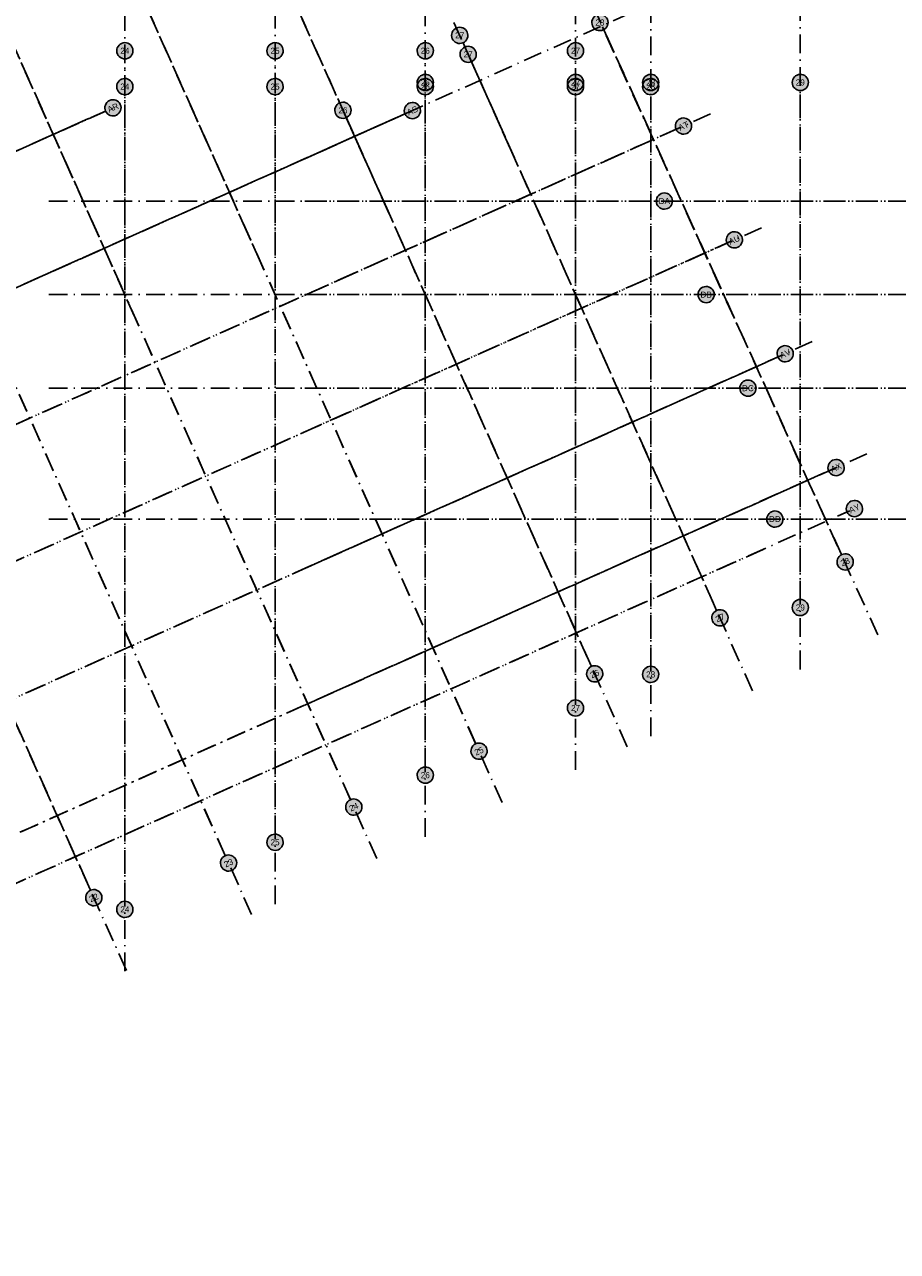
# Model space of a CAD drawing. Header units: millimetres. Extents: x 16159277 to 16906968, y 17874136 to 18424984.
# Tile 10 of 12: x 16569206 to 16639214, y 18059683 to 18158065. Entities that reach past the tile are written whole.
import ezdxf
from ezdxf.enums import TextEntityAlignment as Align

# ---------------------------------------------------------------- set-up
doc = ezdxf.new("R2010")
doc.units = ezdxf.units.MM
doc.header["$LTSCALE"] = 100
doc.linetypes.add('B_GRIDLINE', pattern=[41, 15, -5, 1, -5, 15])
for name, color, linetype in [('S-GRID-2000', 232, 'B_GRIDLINE'), ('S-GRID-300-R', 232, 'B_GRIDLINE'), ('S-GRID-300-R-IDEN', 13, 'Continuous')]:
    doc.layers.add(name, color=color, linetype=linetype)
for name, color, linetype, plot in [('S-GRID-300-M', 232, 'B_GRIDLINE', False), ('S-GRID-300-M-IDEN', 13, 'Continuous', False), ('S-GRID-300-Q', 232, 'B_GRIDLINE', False), ('S-GRID-300-Q-IDEN', 13, 'Continuous', False)]:
    doc.layers.add(name, color=color, linetype=linetype, plot=plot)
doc.styles.add('CAA-ENG', font='caa_eng.shx')

# ---------------------------------------------------------------- blocks, each defined once
blk = doc.blocks.new('agrbbc')
h = blk.add_hatch(color=255)
h.dxf.hatch_style = 1
edge = h.paths.add_edge_path()
edge.add_ellipse((1, 0), major_axis=(2600, 45), ratio=1, start_angle=0, end_angle=360)
at = {"linetype": 'Continuous'}
blk.add_ellipse((1, 0), major_axis=(2600, 45), ratio=1, dxfattribs=at)
at = {"style": 'CAA-ENG'}
blk.add_attdef('1', text='', height=1957, dxfattribs=at).set_placement((1, 0), align=Align.MIDDLE_CENTER)

msp = doc.modelspace()

# ---------------------------------------------------------------- linework, layer by layer
at = {"layer": 'S-GRID-2000'}
for p, q in [((16577251, 18082155), (16577251, 18200062)), ((16589299, 18087538), (16589299, 18200062)), ((16601347, 18092921), (16601347, 18200062)), ((16613395, 18098304), (16613395, 18200062)), ((16619422, 18100997), (16619422, 18200062)), ((16631422, 18106359), (16631422, 18200062)), ((16617544, 18100158), (16586540, 18169546)), ((16637630, 18109133), (16611221, 18167472)), ((16607501, 18095671), (16576497, 18165059)), ((16597458, 18091183), (16566454, 18160572)), ((16412256, 18067139), (16620546, 18160207)), ((16627587, 18104646), (16603484, 18158588)), ((16587415, 18086696), (16556411, 18156084)), ((16408176, 18076269), (16576534, 18151494)), ((16577372, 18082209), (16546368, 18151597)), ((16416335, 18058009), (16624626, 18151077)), ((16571150, 18143909), (16901742, 18143909)), ((16420415, 18048879), (16628705, 18141947)), ((16571150, 18136409), (16901742, 18136409)), ((16424494, 18039748), (16632785, 18132817)), ((16571150, 18128909), (16901742, 18128909)), ((16433618, 18032872), (16636864, 18123687)), ((16571150, 18118409), (16901742, 18118409)), ((16430042, 18027332), (16628529, 18116019))]:
    msp.add_line(p, q, dxfattribs=at)
at = {"layer": 'S-GRID-300-M'}
for p, q in [((16598119, 18143632), (16586805, 18168953)), ((16588076, 18139145), (16576762, 18164465)), ((16578033, 18134657), (16566719, 18159978)), ((16608162, 18148120), (16604372, 18156601)), ((16577251, 18134308), (16577251, 18155312)), ((16589299, 18139691), (16589299, 18155312)), ((16601347, 18145075), (16601347, 18155312)), ((16613395, 18150458), (16613395, 18155312)), ((16539746, 18135057), (16575705, 18151124)), ((16543826, 18125927), (16599715, 18150899))]:
    msp.add_line(p, q, dxfattribs=at)
at = {"layer": 'S-GRID-300-Q'}
for p, q in [((16634722, 18115556), (16614156, 18160973)), ((16624711, 18111083), (16604372, 18156601)), ((16595346, 18095909), (16570301, 18151961)), ((16577251, 18087762), (16577251, 18152439)), ((16589299, 18093145), (16589299, 18152439)), ((16601347, 18098528), (16601347, 18152439)), ((16613395, 18103912), (16613395, 18152439)), ((16619422, 18106605), (16619422, 18152439)), ((16543695, 18136821), (16575705, 18151124)), ((16547775, 18127691), (16600218, 18151124)), ((16605389, 18100397), (16582723, 18151124)), ((16614668, 18106595), (16594772, 18151124)), ((16551854, 18118561), (16621676, 18149759)), ((16585303, 18091422), (16560258, 18147474)), ((16571150, 18143909), (16619868, 18143909)), ((16574496, 18088645), (16550215, 18142986)), ((16555934, 18109431), (16625755, 18140629)), ((16571150, 18136409), (16623219, 18136409)), ((16560013, 18100301), (16629835, 18131499)), ((16571150, 18128909), (16626571, 18128909)), ((16631422, 18111966), (16631422, 18127947)), ((16564093, 18091171), (16633914, 18122369)), ((16565561, 18087884), (16635383, 18119082)), ((16571150, 18118409), (16628732, 18118409))]:
    msp.add_line(p, q, dxfattribs=at)
at = {"layer": 'S-GRID-300-R'}
for p, q in [((16634722, 18115556), (16615644, 18157643)), ((16624711, 18111083), (16605051, 18155083)), ((16601347, 18098528), (16601347, 18152771)), ((16613395, 18103912), (16613395, 18152771)), ((16619422, 18106605), (16619422, 18152771)), ((16631422, 18111966), (16631422, 18152771)), ((16591673, 18147306), (16599715, 18150899)), ((16614668, 18106595), (16595008, 18150595)), ((16591673, 18136353), (16621460, 18149662)), ((16591673, 18143909), (16669373, 18143909)), ((16591673, 18125400), (16625539, 18140532)), ((16591673, 18136409), (16669373, 18136409)), ((16591673, 18114447), (16629619, 18131402)), ((16605389, 18100397), (16591673, 18131094)), ((16591673, 18128909), (16669373, 18128909)), ((16591673, 18103495), (16633698, 18122272)), ((16591673, 18099552), (16635167, 18118985)), ((16591673, 18118409), (16669373, 18118409))]:
    msp.add_line(p, q, dxfattribs=at)

# ---------------------------------------------------------------- block references
at = {"layer": 'S-GRID-300-M-IDEN', "xscale": 0.25, "yscale": 0.25, "zscale": 0.25}
for p, values in [((16604106, 18157195), {'1': '27'}), ((16577250, 18155962), {'1': '24'}), ((16589298, 18155962), {'1': '25'}), ((16601346, 18155962), {'1': '26'}), ((16613394, 18155962), {'1': '27'})]:
    msp.add_blockref('agrbbc', p, dxfattribs=at).add_auto_attribs(values)
at = {"layer": 'S-GRID-300-M-IDEN', "xscale": 0.25, "yscale": 0.25, "zscale": 0.25, "rotation": 24.08}
for p, values in [((16576298, 18151389), {'1': 'AR'}), ((16600309, 18151165), {'1': 'AS'})]:
    msp.add_blockref('agrbbc', p, dxfattribs=at).add_auto_attribs(values)
at = {"layer": 'S-GRID-300-Q-IDEN', "xscale": 0.25, "yscale": 0.25, "zscale": 0.25}
for p, values in [((16604106, 18157195), {'1': '27'}), ((16577250, 18153089), {'1': '24'}), ((16589298, 18153089), {'1': '25'}), ((16601346, 18153089), {'1': '26'}), ((16613394, 18153089), {'1': '27'}), ((16619421, 18153089), {'1': '28'}), ((16620518, 18143909), {'1': 'DA'}), ((16623869, 18136409), {'1': 'DB'}), ((16627221, 18128909), {'1': 'DC'}), ((16629382, 18118409), {'1': 'DD'}), ((16631422, 18111316), {'1': '29'}), ((16619421, 18105954), {'1': '28'}), ((16613394, 18103261), {'1': '27'}), ((16601346, 18097878), {'1': '26'}), ((16589298, 18092495), {'1': '25'}), ((16577250, 18087112), {'1': '24'})]:
    msp.add_blockref('agrbbc', p, dxfattribs=at).add_auto_attribs(values)
at = {"layer": 'S-GRID-300-Q-IDEN', "xscale": 0.25, "yscale": 0.25, "zscale": 0.25, "rotation": 24.08}
for p, values in [((16635019, 18114976), {'1': '28'}), ((16624976, 18110489), {'1': '27'}), ((16614932, 18106002), {'1': '26'}), ((16605654, 18099803), {'1': '25'}), ((16595612, 18095316), {'1': '24'}), ((16585569, 18090829), {'1': '23'}), ((16574761, 18088052), {'1': '22'})]:
    msp.add_blockref('agrbbc', p, dxfattribs=at).add_auto_attribs(values)
at = {"layer": 'S-GRID-300-R-IDEN', "xscale": 0.25, "yscale": 0.25, "zscale": 0.25}
for p, values in [((16615352, 18158225), {'1': '28'}), ((16604785, 18155676), {'1': '27'}), ((16601346, 18153421), {'1': '26'}), ((16613394, 18153421), {'1': '27'}), ((16619421, 18153421), {'1': '28'}), ((16631421, 18153421), {'1': '29'}), ((16594742, 18151189), {'1': '26'}), ((16631422, 18111316), {'1': '29'}), ((16619421, 18105954), {'1': '28'}), ((16613394, 18103261), {'1': '27'}), ((16601346, 18097878), {'1': '26'})]:
    msp.add_blockref('agrbbc', p, dxfattribs=at).add_auto_attribs(values)
at = {"layer": 'S-GRID-300-R-IDEN', "xscale": 0.25, "yscale": 0.25, "zscale": 0.25, "rotation": 24.08}
for p, values in [((16600309, 18151165), {'1': 'AS'}), ((16600309, 18151165), {'1': 'AS'}), ((16622053, 18149928), {'1': 'AT'}), ((16626132, 18140798), {'1': 'AU'}), ((16630212, 18131667), {'1': 'AV'}), ((16634291, 18122537), {'1': 'AX'}), ((16635760, 18119251), {'1': 'AY'}), ((16635019, 18114976), {'1': '28'}), ((16624976, 18110489), {'1': '27'}), ((16614932, 18106002), {'1': '26'}), ((16605654, 18099803), {'1': '25'})]:
    msp.add_blockref('agrbbc', p, dxfattribs=at).add_auto_attribs(values)

doc.saveas('drawing.dxf')
